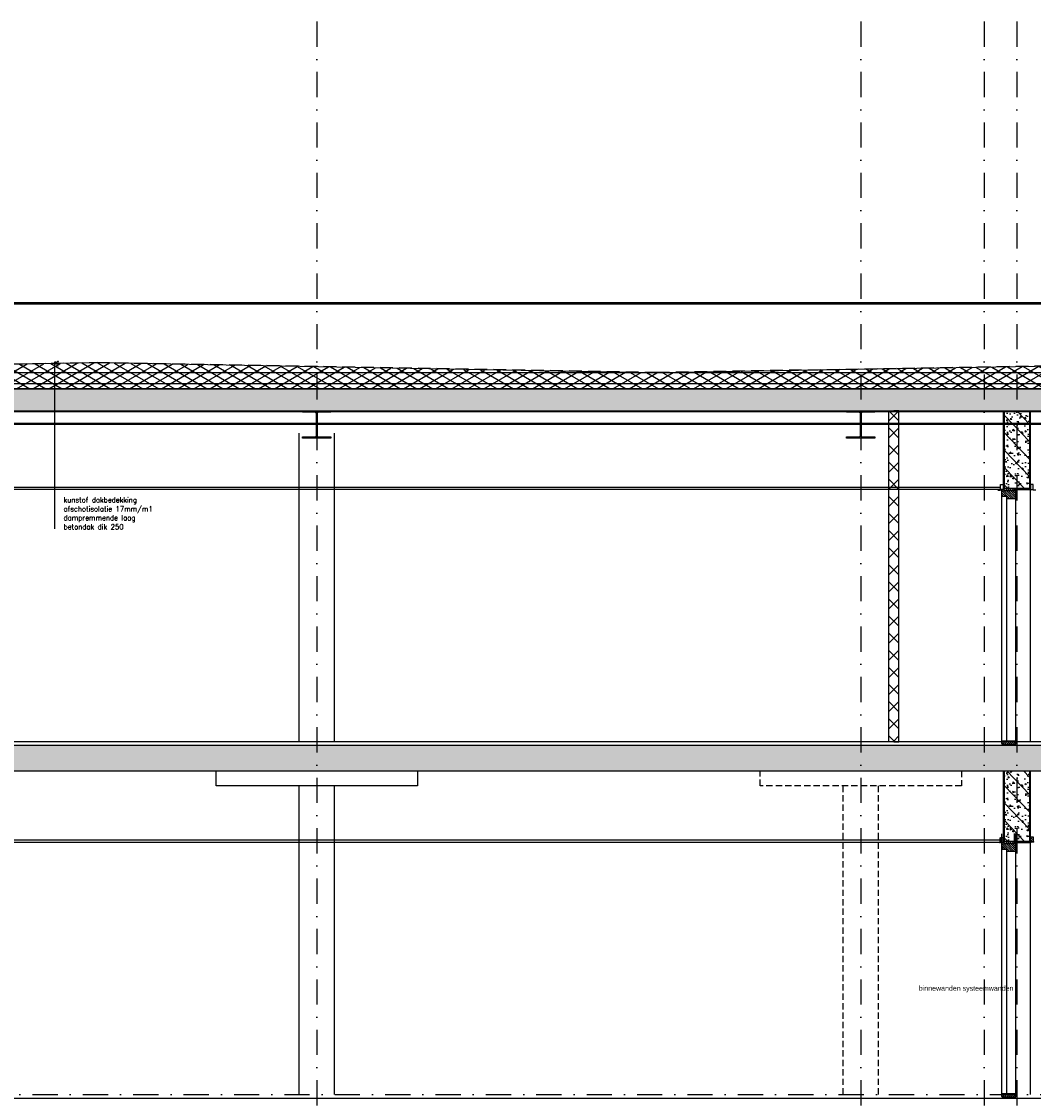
# Model space of a CAD drawing. Extents: x 0 to 317513, y 0 to 193913.
# Tile 36 of 105: x 222692 to 232737, y 99256 to 109939. Entities that reach past the tile are written whole.
import ezdxf

# ---------------------------------------------------------------- set-up
doc = ezdxf.new("R2010")
doc.units = 0
doc.header["$LTSCALE"] = 20
doc.header["$MEASUREMENT"] = 0
doc.header["$PDSIZE"] = -1
for name, pattern in [('DASHDOT', [25, 12.5, -6.25, 0, -6.25]), ('DD1', [2.66667, 1.66667, -0.5, 0, -0.5]), ('HIDDEN', [9.375, 6.25, -3.125]), ('HIDDEN2', [4.6875, 3.125, -1.5625])]:
    doc.linetypes.add(name, pattern=pattern)
doc.layers.get('0').update_dxf_attribs({"linetype": 'CONTINUOUS'})
for name, color, linetype in [('A--01A1_ACEER', 1, 'CONTINUOUS'), ('A--A21--_F-23-', 9, 'CONTINUOUS'), ('A--A22--_F123-', 9, 'CONTINUOUS'), ('A--A23--_F--3-', 9, 'CONTINUOUS'), ('A--A25--_F--3-', 9, 'CONTINUOUS'), ('A--A31--_F--3-', 9, 'CONTINUOUS'), ('A--L13D3_VLOEREN', 3, 'CONTINUOUS'), ('A--L21--', 3, 'CONTINUOUS'), ('A--L21--_F-23-', 4, 'CONTINUOUS'), ('A--L21D1_BUITENWAND', 1, 'CONTINUOUS'), ('A--L21DC1_BUITENWAND', 1, 'HIDDEN'), ('A--L22--', 3, 'CONTINUOUS'), ('A--L22--_F--3-', 7, 'CONTINUOUS'), ('A--L23--', 7, 'CONTINUOUS'), ('A--L23--_F--3-', 7, 'CONTINUOUS'), ('A--L25--', 7, 'CONTINUOUS'), ('A--L25--_F-23-', 7, 'CONTINUOUS'), ('A--L27DC4_DAKEN', 4, 'HIDDEN'), ('A--L28--', 7, 'CONTINUOUS'), ('A--L28--_F--3-', 1, 'CONTINUOUS'), ('A--L28D1_KONSTRUKTIES', 1, 'CONTINUOUS'), ('A--L28DC1_KONSTRUKTIES', 1, 'HIDDEN2'), ('A--L31--_F--3-', 7, 'CONTINUOUS'), ('A--L35--', 7, 'CONTINUOUS'), ('A--L35-D2-_PLAFONDS', 2, 'CONTINUOUS'), ('A--L35-D4-_PLAFONDS', 4, 'CONTINUOUS'), ('A--T$1A-_F123_20', 1, 'CONTINUOUS'), ('A--T01A-25_TEKST', 2, 'CONTINUOUS'), ('STRAMIEN', 8, 'DD1'), ('X--LR---_CP', 7, 'CONTINUOUS')]:
    doc.layers.add(name, color=color, linetype=linetype)
doc.styles.add('EB2', font='ARIAL.TTF')
doc.styles.add('HIEMSTRA', font='romans.shx')
pattern_1 = [(134, (397244.69, 0), (86.320776, 83.359004), []), (129, (397244.69, 0), (-143.64922, -10.04493), [15, -165]), (184, (397244.69, 0), (30.37155, 149.9312), [12, -132]), (78.5486, (397232.72, -0.84), (-113.27778, 139.88618), [12.74804, -140.22842]), (132.8158, (397245.38, 40), (-213.99344, -29.37358), [22.5, -247.5]), (82.3644, (397227.55, 37.55), (-183.50393, 198.05632), [19.12206, -210.3426]), (187.8158, (397245.38, 40), (-183.50378, 198.05647), [18, -198]), (158, (397225.21, 30.34), (-120.76856, -78.42802), [15, -165]), (213, (397225.21, 30.34), (-46.12453, 145.85721), [12, -132]), (107.5486, (397215.15, 23.81), (-166.893145, 67.42906), [12.74804, -140.22842]), (141.5, (397244.686, 0), (-1.269641, 66.611074), [0, -130.4, 0, -134, 0, -132.5]), (171.5, (397244.686, 0), (-51.229207, 79.788568), [0, -76.4, 0, -127.4, 0, -50.5]), (211.5, (397289.28, -0.78), (-106.826954, -2.64699), [0, -50, 0, -156, 0, -207]), (221.5, (397309.28, -1.13), (-116.270055, 22.053548), [0, -65, 0, -103.6, 0, -147]), (221.5, (397309.28, -1.13), (-116.270055, 22.053548), [0, -65, 0, -103.6, 0, -147])]

# ---------------------------------------------------------------- blocks, each defined once
blk = doc.blocks.new('Q020259-')
at = {"layer": 'A--A25--_F--3-'}
h = blk.add_hatch(dxfattribs=at)
h.set_pattern_fill('ALFALINE', color=256, scale=15, style=0, pattern_type=2)
h.set_pattern_definition([(45, (0, 0), (-10.6066, 10.6066), [])])
h.paths.add_polyline_path([(0, 0), (0, 46), (28, 46), (28, 0)])
at = {"layer": 'A--L25--_F-23-', "color": 2, "linetype": 'Continuous'}
blk.add_lwpolyline([(0, 0), (0, 46), (28, 46), (28, 0)], close=True, dxfattribs=at)
at = {"layer": 'X--LR---_CP'}
for p in [(0, 0), (0, 0), (28, 0)]:
    blk.add_point(p, dxfattribs=at)
blk = doc.blocks.new('*U925')
at = {"layer": 'A--A22--_F123-', "linetype": 'Continuous'}
h = blk.add_hatch(dxfattribs=at)
h.set_pattern_fill('ALFAKRS', color=256, scale=120, style=0)
h.set_pattern_definition([(45, (-231351.47, -102795.15), (-84.852814, 84.852814), []), (135, (-231351.47, -102795.15), (-84.852814, -84.852814), [])])
h.paths.add_polyline_path([(0, 0), (-50, 0), (-50, 3281), (0, 3281), (50, 3281), (50, 0)])
at = {"layer": 'A--L22--_F--3-', "color": 3, "linetype": 'Continuous'}
for points in [[(0, 0), (-50, 0), (-50, 3281), (0, 3281)], [(0, 0), (50, 0), (50, 3281), (0, 3281)]]:
    blk.add_lwpolyline(points, dxfattribs=at)
blk = doc.blocks.new('*U882')
at = {"layer": 'A--L23--_F--3-', "color": 2, "linetype": 'Continuous'}
blk.add_lwpolyline([(0, 0), (0, 20), (18229, 20), (18229, 0)], dxfattribs=at)
blk = doc.blocks.new('*U875')
at = {"layer": 'A--L23--_F--3-', "color": 2, "linetype": 'Continuous'}
blk.add_lwpolyline([(0, 0), (0, -20), (-14053, -20), (-14053, 0)], dxfattribs=at)
blk = doc.blocks.new('Q020497-')
at = {"layer": 'A--L28--_F--3-', "color": 4, "linetype": 'Continuous'}
blk.add_lwpolyline([(140, -135), (-140, -135), (-140, -122), (-16, -122, 0.414214), (-4, -110), (-4, 110, 0.414214), (-16, 122), (-140, 122), (-140, 135), (140, 135), (140, 122), (16, 122, 0.414214), (4, 110), (4, -110, 0.414214), (16, -122), (140, -122)], format="xyb", close=True, dxfattribs=at)
at = {"layer": 'X--LR---_CP'}
for p in [(-4, 0), (0, 0), (4, 0)]:
    blk.add_point(p, dxfattribs=at)

msp = doc.modelspace()

# ---------------------------------------------------------------- hatches: boundary and pattern name
at = {"layer": 'A--A21--_F-23-'}
h = msp.add_hatch(dxfattribs=at)
h.set_pattern_fill('ALFAISO', color=256, scale=80, angle=270, style=0, pattern_type=2)
h.set_pattern_definition([(330, (88308.34, 10540), (40, 69.282032), []), (30, (88308.34, 10540), (-40, 69.282032), [])])
h.paths.add_polyline_path([(217925.6, 106295.9), (239022.3, 106295.9), (239022.3, 106624.5), (229031, 106455), (228930.8, 106455.4), (223440.9, 106554.5), (217925.6, 106454)])
at = {"layer": 'A--A23--_F--3-'}
h = msp.add_hatch(dxfattribs=at)
h.set_pattern_fill('ALFABET', color=256, scale=20, angle=1, style=0, pattern_type=2)
h.set_pattern_definition([(134, (352898.12, 100), (86.32078, 83.359004), []), (129, (352898.12, 100), (-143.64922, -10.04493), [15, -165]), (184, (352898.12, 100), (30.37155, 149.9312), [12, -132]), (78.5486, (352886.15, 99.16), (-113.27778, 139.88618), [12.74804, -140.22842]), (132.8158, (352898.82, 140), (-213.99344, -29.37358), [22.5, -247.5]), (82.3644, (352880.98, 137.55), (-183.50393, 198.05632), [19.12206, -210.3426]), (187.8158, (352898.82, 140), (-183.50378, 198.05647), [18, -198]), (158, (352878.65, 130.34), (-120.76856, -78.42802), [15, -165]), (213, (352878.65, 130.34), (-46.12453, 145.85721), [12, -132]), (107.5486, (352868.58, 123.81), (-166.89315, 67.42906), [12.74804, -140.22842]), (141.5, (352898.12, 100), (-1.269641, 66.611074), [0, -130.4, 0, -134, 0, -132.5]), (171.5, (352898.12, 100), (-51.229207, 79.788568), [0, -76.4, 0, -127.4, 0, -50.5]), (211.5, (352942.71, 99.22), (-106.826954, -2.64699), [0, -50, 0, -156, 0, -207]), (221.5, (352962.71, 98.87), (-116.270055, 22.05355), [0, -65, 0, -103.6, 0, -147]), (221.5, (352962.71, 98.87), (-116.270055, 22.05355), [0, -65, 0, -103.6, 0, -147])])
h.paths.add_polyline_path([(209419.3, 106295.9), (209419.3, 106075.9), (239012.3, 106075.9), (239012.3, 106295.9)])
h = msp.add_hatch(dxfattribs=at)
h.set_pattern_fill('ALFABET', color=256, scale=20, angle=1, style=0, pattern_type=2)
h.set_pattern_definition([(134, (397245.3, 10349.94), (86.320776, 83.359004), []), (129, (397245.3, 10349.94), (-143.64922, -10.04493), [15, -165]), (184, (397245.3, 10349.94), (30.37155, 149.9312), [12, -132]), (78.5486, (397233.33, 10349.1), (-113.27778, 139.88618), [12.74804, -140.22842]), (132.8158, (397246, 10389.94), (-213.99344, -29.37358), [22.5, -247.5]), (82.3644, (397228.17, 10387.5), (-183.50393, 198.05632), [19.12206, -210.3426]), (187.8158, (397246, 10389.94), (-183.50378, 198.05647), [18, -198]), (158, (397225.83, 10380.29), (-120.76856, -78.42802), [15, -165]), (213, (397225.83, 10380.29), (-46.12453, 145.85721), [12, -132]), (107.5486, (397215.76, 10373.75), (-166.89315, 67.42906), [12.74804, -140.22842]), (141.5, (397245.3, 10349.944), (-1.269641, 66.611074), [0, -130.4, 0, -134, 0, -132.5]), (171.5, (397245.3, 10349.944), (-51.229207, 79.788568), [0, -76.4, 0, -127.4, 0, -50.5]), (211.5, (397289.894, 10349.165), (-106.826954, -2.64699), [0, -50, 0, -156, 0, -207]), (221.5, (397309.89, 10348.82), (-116.270055, 22.053548), [0, -65, 0, -103.6, 0, -147]), (221.5, (397309.89, 10348.82), (-116.270055, 22.053548), [0, -65, 0, -103.6, 0, -147])])
h.paths.add_polyline_path([(232698, 105305.8), (232448, 105305.8), (232448, 106075.9), (232698, 106075.9)])
h = msp.add_hatch(dxfattribs=at)
h.set_pattern_fill('ALFABET', color=256, scale=20, angle=1, style=0, pattern_type=2)
h.set_pattern_definition(pattern_1)
h.paths.add_polyline_path([(225622.3, 102505.9), (225622.3, 102755.9), (231022.3, 102755.9), (231022.3, 102505.9)])
h.paths.add_polyline_path([(231022.3, 102505.9), (231022.3, 102755.9), (232572.3, 102755.9), (232572.3, 102505.9)])
h.paths.add_polyline_path([(233042.3, 102755.9), (233042.3, 102505.9), (232572.3, 102505.9), (232572.3, 102755.9)])
h.paths.add_polyline_path([(233042.3, 102755.9), (233167.3, 102755.9), (233167.3, 102505.9), (233042.3, 102505.9)])
h.paths.add_polyline_path([(233072.3, 102733.5), (233072.3, 102818.3), (233012.3, 102818.3), (233012.3, 102733.5)], flags=9)
h = msp.add_hatch(dxfattribs=at)
h.set_pattern_fill('ALFABET', color=256, scale=20, angle=1, style=0, pattern_type=2)
h.set_pattern_definition(pattern_1)
h.paths.add_polyline_path([(225622.3, 102505.9), (225622.3, 102755.9), (220222.3, 102755.9), (220222.3, 102505.9)])
h = msp.add_hatch(dxfattribs=at)
h.set_pattern_fill('ALFABET', color=256, scale=20, angle=1, style=0, pattern_type=2)
h.set_pattern_definition([(134, (397245.3, 6849.94), (86.320776, 83.359004), []), (129, (397245.3, 6849.94), (-143.64922, -10.04493), [15, -165]), (184, (397245.3, 6849.94), (30.37155, 149.9312), [12, -132]), (78.5486, (397233.33, 6849.1), (-113.27778, 139.88618), [12.74804, -140.22842]), (132.8158, (397246, 6889.94), (-213.99344, -29.37358), [22.5, -247.5]), (82.3644, (397228.17, 6887.5), (-183.50393, 198.05632), [19.12206, -210.3426]), (187.8158, (397246, 6889.94), (-183.50378, 198.05647), [18, -198]), (158, (397225.83, 6880.29), (-120.76856, -78.42802), [15, -165]), (213, (397225.83, 6880.29), (-46.12453, 145.85721), [12, -132]), (107.5486, (397215.76, 6873.75), (-166.89315, 67.42906), [12.74804, -140.22842]), (141.5, (397245.3, 6849.944), (-1.269641, 66.611074), [0, -130.4, 0, -134, 0, -132.5]), (171.5, (397245.3, 6849.944), (-51.229207, 79.788568), [0, -76.4, 0, -127.4, 0, -50.5]), (211.5, (397289.894, 6849.165), (-106.826954, -2.64699), [0, -50, 0, -156, 0, -207]), (221.5, (397309.89, 6848.82), (-116.270055, 22.053548), [0, -65, 0, -103.6, 0, -147]), (221.5, (397309.89, 6848.82), (-116.270055, 22.053548), [0, -65, 0, -103.6, 0, -147])])
h.paths.add_polyline_path([(232698, 101805.8), (232448, 101805.8), (232448, 102505.9), (232698, 102505.9)])
at = {"layer": 'A--A25--_F--3-'}
h = msp.add_hatch(dxfattribs=at)
h.set_pattern_fill('ALFALINE', color=256, scale=15, angle=-90, style=0, pattern_type=2)
h.set_pattern_definition([(225, (232546.958, 105332.842), (-10.6066, 10.6066), [])])
h.paths.add_polyline_path([(232547, 105305.8), (232438, 105305.8), (232438, 105286.8), (232547, 105286.8)])
h = msp.add_hatch(dxfattribs=at)
h.set_pattern_fill('ALFALINE', color=256, scale=15, angle=-90, style=0, pattern_type=2)
h.set_pattern_definition([(225, (232546.958, 101832.842), (-10.6066, 10.6066), [])])
h.paths.add_polyline_path([(232547, 101805.8), (232438, 101805.8), (232438, 101786.8), (232547, 101786.8)])
at = {"layer": 'A--A31--_F--3-'}
h = msp.add_hatch(dxfattribs=at)
h.set_pattern_fill('ALFALINE', color=256, scale=15, style=0, pattern_type=2)
h.set_pattern_definition([(135, (232561.958, 105295.842), (10.6066, 10.6066), [])])
h.paths.add_polyline_path([(232425.1, 105226.8), (232423, 105229), (232423, 105286.8), (232423, 105295.8), (232438, 105295.8), (232438, 105286.8), (232547, 105286.8), (232547, 105295.8), (232562, 105295.8), (232562, 105222.8), (232562, 105206.8), (232561, 105205.8), (232475, 105205.8), (232474, 105206.8), (232474, 105214.8), (232474, 105226.1), (232473.3, 105226.8)])
h = msp.add_hatch(dxfattribs=at)
h.set_pattern_fill('ALFALINE', color=256, scale=15, style=0, pattern_type=2)
h.set_pattern_definition([(45, (200896.57, 104161.42), (-10.606602, 10.606602), [])])
h.paths.add_polyline_path([(232562, 102770.8), (232562, 102800.8), (232423, 102800.8), (232423, 102770.8)])
h = msp.add_hatch(dxfattribs=at)
h.set_pattern_fill('ALFALINE', color=256, scale=15, style=0, pattern_type=2)
h.set_pattern_definition([(135, (232561.958, 101795.842), (10.6066, 10.6066), [])])
h.paths.add_polyline_path([(232425.1, 101726.8), (232423, 101729), (232423, 101786.8), (232423, 101795.8), (232438, 101795.8), (232438, 101786.8), (232547, 101786.8), (232547, 101795.8), (232562, 101795.8), (232562, 101722.8), (232562, 101706.8), (232561, 101705.8), (232475, 101705.8), (232474, 101706.8), (232474, 101714.8), (232474, 101726.1), (232473.3, 101726.8)])
h = msp.add_hatch(dxfattribs=at)
h.set_pattern_fill('ALFALINE', color=256, scale=15, style=0, pattern_type=2)
h.set_pattern_definition([(45, (200896.57, 100661.42), (-10.606602, 10.606602), [])])
h.paths.add_polyline_path([(232562, 99270.8), (232562, 99300.8), (232423, 99300.8), (232423, 99270.8)])

# ---------------------------------------------------------------- linework, layer by layer
for p, q in [((232438, 105293.7), (232438, 105380.2)), ((232423, 101793.7), (232423, 101880.2)), ((232438, 101793.7), (232438, 101880.2)), ((232547, 101792.6), (232547, 101884.6)), ((232562, 101792.6), (232562, 101884.6))]:
    msp.add_line(p, q)
for centre, radius in [((222997, 106544), 0.331), ((222997, 106544), 0.331), ((222997, 106544), 0.331), ((222997, 106544), 0.331), ((223006.5, 106537), 0.331), ((223030.6, 106558.3), 5.94), ((223029.1, 106558.8), 0.331), ((223039.1, 106546.9), 7.92), ((223032.9, 106536.1), 0.331), ((223035.5, 106561.9), 0.331), ((223037.9, 106511.6), 0.331), ((223038.5, 106531.2), 0.331), ((223041.4, 106539.2), 0.331), ((223041.5, 106539.2), 0.331), ((223042.6, 106519.2), 0.331), ((223042.8, 106519.3), 0.331), ((223044.2, 106570.5), 0.331), ((223045.8, 106559.1), 0.331), ((223045.8, 106559.1), 0.331), ((223045.8, 106526.3), 0.331), ((223046.1, 106513.4), 0.331), ((223046.6, 106561.7), 0.331), ((223046.7, 106532.4), 0.331), ((223048.2, 106525.4), 0.331), ((223048.6, 106539), 0.331), ((223051.2, 106561.7), 0.331), ((223053.3, 106540.7), 0.331), ((223053.6, 106568.2), 0.331), ((223053.7, 106538.9), 0.331), ((223053.7, 106516.3), 0.331), ((223053.9, 106568.7), 0.331), ((223054.2, 106534.2), 0.331), ((223056.1, 106556.5), 0.331), ((223056.4, 106556.7), 0.331), ((223058.8, 106531.9), 0.331), ((223003.3, 106510.5), 0.331)]:
    msp.add_circle(centre, radius)
at = {"layer": 'A--01A1_ACEER'}
for p, q in [((238773.5, 107135.9), (217931.8, 107135.9)), ((225447.3, 102795.9), (225447.3, 105855.9)), ((232423, 102775.8), (232423, 105295.8)), ((232562, 102795.8), (232562, 105295.8)), ((232474, 102795.8), (232474, 105206.8)), ((225447.3, 99295.9), (225447.3, 102355.9)), ((232423, 99275.8), (232423, 101795.8)), ((232474, 99295.8), (232474, 101706.8)), ((232562, 99295.8), (232562, 101795.8))]:
    msp.add_line(p, q, dxfattribs=at)
at = {"layer": 'A--L13D3_VLOEREN'}
for p, q in [((239022.3, 106455.9), (217925.6, 106454)), ((239000.3, 106345), (217942.8, 106344))]:
    msp.add_line(p, q, dxfattribs=at)
at = {"layer": 'A--L21--'}
msp.add_lwpolyline([(217925.6, 106295.9), (239022.3, 106295.9), (239022.3, 106624.5), (229031, 106455), (228930.8, 106455.4), (223440.9, 106554.5), (223440.9, 106554.5), (217925.6, 106454)], close=True, dxfattribs=at)
at = {"layer": 'A--L21--_F-23-', "linetype": 'Continuous'}
for points in [[(209419.3, 106295.9), (209419.3, 106075.9), (239012.3, 106075.9), (239012.3, 106295.9)], [(232698, 105305.8), (232448, 105305.8), (232448, 106075.9), (232698, 106075.9)], [(232698, 101805.8), (232448, 101805.8), (232448, 102505.9), (232698, 102505.9)]]:
    msp.add_lwpolyline(points, close=True, dxfattribs=at)
for points in [[(235193.3, 102755.9), (235193.3, 102755.9), (216887.3, 102755.9), (216887.3, 102656)], [(216887.3, 102505.9), (235193.3, 102505.9), (235193.3, 102675.9)]]:
    msp.add_lwpolyline(points, dxfattribs=at)
at = {"layer": 'A--L21D1_BUITENWAND'}
msp.add_line((238843.6, 107148.7), (217931.8, 107148.7), dxfattribs=at)
at = {"layer": 'A--L21DC1_BUITENWAND', "linetype": 'Continuous'}
for p, q in [((232562, 105295.8), (232708, 105295.8)), ((232562, 101795.8), (232708, 101795.8))]:
    msp.add_line(p, q, dxfattribs=at)
for points in [[(232438, 105295.8), (232438, 106075.9)], [(232708, 102795.9), (232708, 106075.9)], [(232438, 101795.8), (232438, 102505.9)], [(232708, 99295.9), (232708, 102505.9)]]:
    msp.add_lwpolyline(points, dxfattribs=at)
at = {"layer": 'A--L25--_F-23-', "color": 2, "linetype": 'Continuous'}
for points in [[(232547, 105305.8), (232438, 105305.8), (232438, 105286.8), (232547, 105286.8)], [(232547, 101805.8), (232438, 101805.8), (232438, 101786.8), (232547, 101786.8)]]:
    msp.add_lwpolyline(points, close=True, dxfattribs=at)
at = {"layer": 'A--L27DC4_DAKEN'}
msp.add_lwpolyline([(217925.6, 106459), (217925.6, 106459), (223440.9, 106559.5), (223440.9, 106559.5), (228998.3, 106460.2), (228998.3, 106460.2), (239021.7, 106629.5), (239022.3, 106742)], dxfattribs=at)
at = {"layer": 'A--L28D1_KONSTRUKTIES'}
for p, q in [((238578.1, 106067.4), (209545.1, 106067.4)), ((238578.1, 105951.4), (209545.1, 105951.4)), ((238578.1, 105942.9), (209545.1, 105942.9)), ((225797.3, 102795.9), (225797.3, 105855.9)), ((225797.3, 99295.9), (225797.3, 102355.9))]:
    msp.add_line(p, q, dxfattribs=at)
msp.add_lwpolyline([(226622.3, 102505.9), (226622.3, 102355.9), (224622.3, 102355.9), (224622.3, 102505.9)], dxfattribs=at)
at = {"layer": 'A--L28DC1_KONSTRUKTIES'}
for p, q in [((230847.3, 99295.9), (230847.3, 102355.9)), ((231197.3, 99295.9), (231197.3, 102355.9))]:
    msp.add_line(p, q, dxfattribs=at)
msp.add_lwpolyline([(232022.3, 102505.9), (232022.3, 102355.9), (230022.3, 102355.9), (230022.3, 102505.9)], dxfattribs=at)
at = {"layer": 'A--L31--_F--3-', "color": 2, "linetype": 'Continuous'}
for points in [[(232425.1, 105226.8), (232423, 105229), (232423, 105286.8), (232423, 105295.8), (232438, 105295.8), (232438, 105295.8), (232438, 105286.8), (232547, 105286.8), (232547, 105295.8), (232562, 105295.8), (232562, 105222.8), (232562, 105206.8), (232561, 105205.8), (232475, 105205.8), (232474, 105206.8), (232474, 105214.8), (232474, 105226.1), (232473.3, 105226.8)], [(232425.1, 101726.8), (232423, 101729), (232423, 101786.8), (232423, 101795.8), (232438, 101795.8), (232438, 101795.8), (232438, 101786.8), (232547, 101786.8), (232547, 101795.8), (232562, 101795.8), (232562, 101722.8), (232562, 101706.8), (232561, 101705.8), (232475, 101705.8), (232474, 101706.8), (232474, 101714.8), (232474, 101726.1), (232473.3, 101726.8)]]:
    msp.add_lwpolyline(points, close=True, dxfattribs=at)
at = {"layer": 'A--L35--', "color": 2, "linetype": 'Continuous'}
for points in [[(232562, 102770.8), (232562, 102800.8), (232423, 102800.8), (232423, 102770.8)], [(232562, 99270.8), (232562, 99300.8), (232423, 99300.8), (232423, 99270.8)]]:
    msp.add_lwpolyline(points, close=True, dxfattribs=at)
at = {"layer": 'A--L35-D2-_PLAFONDS'}
for points in [[(232435.5, 105297.1), (232410.5, 105297.1), (232410.5, 105347.1), (232435.5, 105347.1)], [(232708, 105297.1), (232733, 105297.1), (232733, 105347.1), (232708, 105347.1)], [(220555.3, 105320.7), (232405.7, 105320.7), (232405.7, 105295.7), (220555.3, 105295.7)], [(220382.1, 101820.7), (232405.7, 101820.7), (232405.7, 101795.7), (220382.1, 101795.7)]]:
    msp.add_lwpolyline(points, close=True, dxfattribs=at)
at = {"layer": 'A--L35-D4-_PLAFONDS'}
for p, q in [((232408.2, 105290.1), (232408.2, 105340.1)), ((232735.2, 105290.1), (232735.2, 105340.1)), ((232383.2, 105290.1), (232408.2, 105290.1)), ((232760.2, 105290.1), (232735.2, 105290.1)), ((232405.7, 101790.1), (232405.7, 101840.1))]:
    msp.add_line(p, q, dxfattribs=at)
at = {"layer": 'A--T$1A-_F123_20', "const_width": 4.75}
for points in [[(223025.8, 106562.6, 1), (223020.5, 106562.6, 1)], [(223025.8, 106533, 1), (223020.5, 106533, 1)], [(223025.8, 106519.7, 1), (223020.5, 106519.7, 1)], [(223025.8, 106362.7, 1), (223020.5, 106362.7, 1)], [(223025.8, 106230, 1), (223020.5, 106230, 1)], [(223025.8, 106055.9, 1), (223020.5, 106055.9, 1)]]:
    msp.add_lwpolyline(points, format="xyb", close=True, dxfattribs=at)
at = {"layer": 'A--T01A-25_TEKST'}
msp.add_line((223023.2, 104907.1), (223023.2, 106562.6), dxfattribs=at)
at = {"layer": 'STRAMIEN', "linetype": 'DASHDOT'}
for p, q in [((225622.3, 109939.1), (225622.3, 90566.6)), ((231022.3, 109939.1), (231022.3, 90566.6)), ((232247.3, 109939.1), (232247.3, 90566.6)), ((232572.3, 109939.1), (232572.3, 90566.6)), ((139283.9, 106295.9), (241970.6, 106295.9)), ((139193.8, 102795.9), (241970.6, 102795.9)), ((139283.9, 99295.9), (241970.6, 99295.9))]:
    msp.add_line(p, q, dxfattribs=at)
at = {"layer": 'X--LR---_CP'}
for p in [(232547, 105286.8), (232707.9, 105295.8), (232707.9, 105295.8), (232707.9, 105295.8), (232707.9, 105295.6), (232707.9, 105295.6), (232707.9, 105295.6), (232547, 101786.8), (232707.9, 101795.8), (232707.9, 101795.8), (232707.9, 101795.8), (232707.9, 101795.6), (232707.9, 101795.6), (232707.9, 101795.6)]:
    msp.add_point(p, dxfattribs=at)

# ---------------------------------------------------------------- block references
at = {"layer": 'A--L22--'}
msp.add_blockref('*U925', (231351.5, 102795.1), dxfattribs=at)
at = {"layer": 'A--L23--'}
for name, p in [('*U882', (216887.3, 102775.9)), ('*U875', (234390.7, 99275.9))]:
    msp.add_blockref(name, p, dxfattribs=at)
at = {"layer": 'A--L25--'}
msp.add_blockref('Q020259-', (232410, 101797.1), dxfattribs=at)
at = {"layer": 'A--L25--', "xscale": -1}
for p in [(232735.9, 101800.8), (232735.9, 101800.6), (232736, 101800.8), (232736, 101800.6)]:
    msp.add_blockref('Q020259-', p, dxfattribs=at)
at = {"layer": 'A--L28--'}
for p in [(225622.3, 105940.9), (231022.3, 105940.9)]:
    msp.add_blockref('Q020497-', p, dxfattribs=at)

# ---------------------------------------------------------------- texts
at = {"layer": 'A--T$1A-_F123_20', "style": 'EB2'}
msp.add_text('binnewanden systeemwanden', height=50, dxfattribs=at).set_placement((231598.8, 100324.3))
at = {"layer": 'A--T01A-25_TEKST', "style": 'HIEMSTRA'}
for s, p in [('afschotisolatie 17mm/m1', (223108.9, 105080)), ('kunstof dakbedekking', (223108.9, 105169.2)), ('dampremmende laag', (223108.9, 104990.8)), ('betondak dik 250', (223108.9, 104901.6))]:
    msp.add_text(s, height=50, dxfattribs=at).set_placement(p)

doc.saveas('drawing.dxf')
